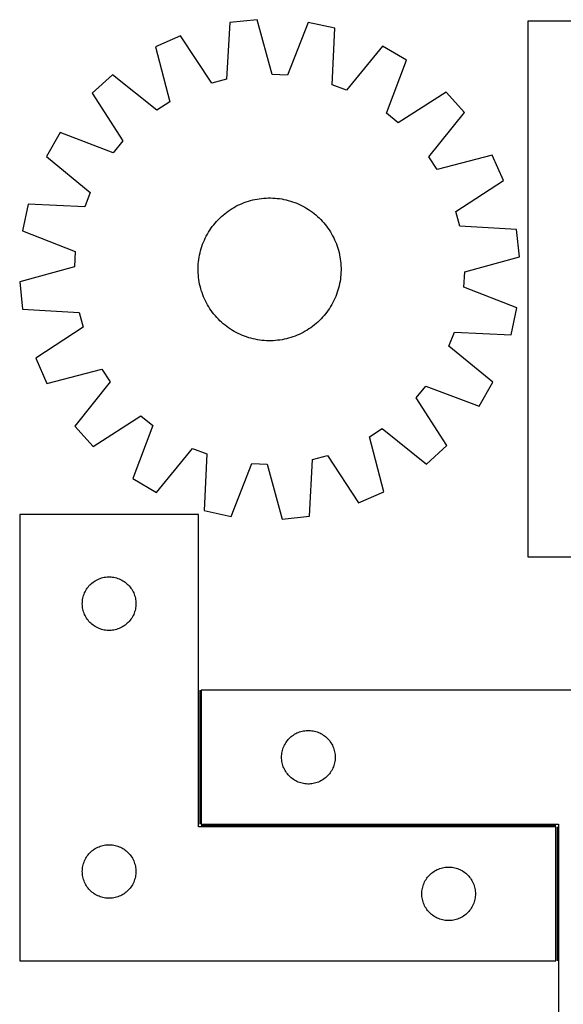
# Model space of a CAD drawing. Header units: millimetres. Extents: x 7 to 1493, y 7 to 2993.
# Tile 7 of 14: x 7 to 311, y 2441 to 2993. Entities that reach past the tile are written whole.
import ezdxf

# ---------------------------------------------------------------- set-up
doc = ezdxf.new("R2010")
doc.units = ezdxf.units.MM
doc.layers.add('COMMON', color=5, linetype='CONTINUOUS', true_color=0x0000ff)
doc.layers.add('CUT', color=7, linetype='CONTINUOUS', true_color=0x000000)

msp = doc.modelspace()

# ---------------------------------------------------------------- linework, layer by layer
at = {"layer": 'COMMON'}
for p, q in [((107.301356, 2617.251007), (107.301356, 2542.251007)), ((108.051357, 2541.501006), (306.551356, 2541.501006)), ((307.301356, 2540.751006), (307.301356, 2465.751006))]:
    msp.add_line(p, q, dxfattribs=at)
at = {"layer": 'CUT'}
for p, q in [((124.088358, 2991.211395), (122.250887, 2959.500223)), ((139.390125, 2992.819643), (124.088358, 2991.211395)), ((147.780436, 2962.183432), (139.390125, 2992.819643)), ((167.889858, 2991.325974), (156.343028, 2961.734667)), ((182.93968, 2988.127002), (167.889858, 2991.325974)), ((290.867886, 2991.951683), (290.867886, 2691.951683)), ((540.867886, 2991.951683), (290.867886, 2991.951683)), ((96.521932, 2983.825057), (82.466062, 2977.567017)), ((113.968702, 2957.281037), (96.521932, 2983.825057)), ((181.452229, 2956.397485), (182.93968, 2988.127002)), ((209.582967, 2977.899537), (189.457062, 2953.324698)), ((222.907661, 2970.206483), (209.582967, 2977.899537)), ((82.466062, 2977.567017), (90.517814, 2946.84009)), ((211.688052, 2940.489567), (222.907661, 2970.206483)), ((58.531338, 2962.023697), (47.097252, 2951.728445)), ((83.326755, 2942.170183), (58.531338, 2962.023697)), ((156.343028, 2961.734667), (147.780436, 2962.183432)), ((122.250887, 2959.500223), (113.968702, 2957.281037)), ((189.457062, 2953.324698), (181.452229, 2956.397485)), ((47.097252, 2951.728445), (64.250066, 2924.993529)), ((245.086473, 2952.246357), (218.351557, 2935.093543)), ((255.381726, 2940.812271), (245.086473, 2952.246357)), ((90.517814, 2946.84009), (83.326755, 2942.170183)), ((218.351557, 2935.093543), (211.688052, 2940.489567)), ((235.528211, 2916.016854), (255.381726, 2940.812271)), ((29.137126, 2929.549633), (21.444072, 2916.224939)), ((58.854042, 2918.330024), (29.137126, 2929.549633)), ((64.250066, 2924.993529), (58.854042, 2918.330024)), ((21.444072, 2916.224939), (46.018911, 2896.099034)), ((240.198118, 2908.825795), (235.528211, 2916.016854)), ((270.925045, 2916.877547), (240.198118, 2908.825795)), ((277.183086, 2902.821677), (270.925045, 2916.877547)), ((250.639066, 2885.374907), (277.183086, 2902.821677)), ((46.018911, 2896.099034), (42.946124, 2888.094201)), ((129.794937, 2889.405738), (130.946864, 2889.907803)), ((130.946864, 2889.907803), (132.113994, 2890.373438)), ((132.113994, 2890.373438), (133.295174, 2890.802182)), ((133.295174, 2890.802182), (134.489237, 2891.193613)), ((134.489237, 2891.193613), (135.695007, 2891.547345)), ((135.695007, 2891.547345), (136.911293, 2891.863028)), ((136.911293, 2891.863028), (138.136895, 2892.14035)), ((138.136895, 2892.14035), (139.370602, 2892.379039)), ((139.370602, 2892.379039), (140.611198, 2892.578858)), ((140.611198, 2892.578858), (141.857459, 2892.73961)), ((141.857459, 2892.73961), (143.108154, 2892.861138)), ((143.108154, 2892.861138), (144.362049, 2892.94332)), ((144.362049, 2892.94332), (145.617907, 2892.986075)), ((145.617907, 2892.986075), (146.874488, 2892.989362)), ((146.874488, 2892.989362), (148.130552, 2892.953177)), ((148.130552, 2892.953177), (149.38486, 2892.877557)), ((149.38486, 2892.877557), (150.636174, 2892.762574)), ((150.636174, 2892.762574), (151.883258, 2892.608344)), ((151.883258, 2892.608344), (153.124883, 2892.415018)), ((153.124883, 2892.415018), (154.359823, 2892.182787)), ((154.359823, 2892.182787), (155.586858, 2891.91188)), ((155.586858, 2891.91188), (156.804779, 2891.602565)), ((156.804779, 2891.602565), (158.012383, 2891.255147)), ((158.012383, 2891.255147), (159.208478, 2890.869968)), ((159.208478, 2890.869968), (160.391885, 2890.447409)), ((160.391885, 2890.447409), (161.561434, 2889.987887)), ((161.561434, 2889.987887), (162.715973, 2889.491855)), ((11.216607, 2889.581651), (8.017635, 2874.53183)), ((42.946124, 2888.094201), (11.216607, 2889.581651)), ((120.293421, 2883.34097), (121.259538, 2884.144478)), ((121.259538, 2884.144478), (122.250418, 2884.917243)), ((122.250418, 2884.917243), (123.265081, 2885.658502)), ((123.265081, 2885.658502), (124.302527, 2886.367524)), ((124.302527, 2886.367524), (125.361732, 2887.043609)), ((125.361732, 2887.043609), (126.441651, 2887.68609)), ((126.441651, 2887.68609), (127.541218, 2888.294333)), ((127.541218, 2888.294333), (128.659348, 2888.867738)), ((128.659348, 2888.867738), (129.794937, 2889.405738)), ((162.715973, 2889.491855), (163.854361, 2888.959803)), ((163.854361, 2888.959803), (164.975475, 2888.392256)), ((164.975475, 2888.392256), (166.078209, 2887.789774)), ((166.078209, 2887.789774), (167.161475, 2887.152951)), ((167.161475, 2887.152951), (168.224202, 2886.482417)), ((168.224202, 2886.482417), (169.265344, 2885.778832)), ((169.265344, 2885.778832), (170.283871, 2885.042892)), ((170.283871, 2885.042892), (171.27878, 2884.275321)), ((171.27878, 2884.275321), (172.249087, 2883.476879)), ((252.858252, 2877.092722), (250.639066, 2885.374907)), ((115.068288, 2877.920751), (115.86673, 2878.891059)), ((115.86673, 2878.891059), (116.695256, 2879.835808)), ((116.695256, 2879.835808), (117.553049, 2880.754066)), ((117.553049, 2880.754066), (118.439262, 2881.644928)), ((118.439262, 2881.644928), (119.35302, 2882.507513)), ((119.35302, 2882.507513), (120.293421, 2883.34097)), ((172.249087, 2883.476879), (173.193836, 2882.648353)), ((173.193836, 2882.648353), (174.112095, 2881.79056)), ((174.112095, 2881.79056), (175.002956, 2880.904347)), ((175.002956, 2880.904347), (175.865541, 2879.990589)), ((175.865541, 2879.990589), (176.698999, 2879.050188)), ((176.698999, 2879.050188), (177.502506, 2878.084071)), ((8.017635, 2874.53183), (37.608942, 2862.984999)), ((111.553835, 2872.720181), (112.190658, 2873.803446)), ((112.190658, 2873.803446), (112.861192, 2874.866174)), ((112.861192, 2874.866174), (113.564777, 2875.907315)), ((113.564777, 2875.907315), (114.300717, 2876.925843)), ((114.300717, 2876.925843), (115.068288, 2877.920751)), ((177.502506, 2878.084071), (178.275271, 2877.093191)), ((178.275271, 2877.093191), (179.01653, 2876.078528)), ((179.01653, 2876.078528), (179.725552, 2875.041082)), ((179.725552, 2875.041082), (180.401637, 2873.981877)), ((180.401637, 2873.981877), (181.044119, 2872.901958)), ((284.569424, 2875.255251), (252.858252, 2877.092722)), ((286.177671, 2859.953484), (284.569424, 2875.255251)), ((108.8962, 2867.033856), (109.355722, 2868.203406)), ((109.355722, 2868.203406), (109.851754, 2869.357944)), ((109.851754, 2869.357944), (110.383806, 2870.496332)), ((110.383806, 2870.496332), (110.951353, 2871.617447)), ((110.951353, 2871.617447), (111.553835, 2872.720181)), ((181.044119, 2872.901958), (181.652362, 2871.802391)), ((181.652362, 2871.802391), (182.225766, 2870.684261)), ((182.225766, 2870.684261), (182.763767, 2869.548672)), ((182.763767, 2869.548672), (183.265832, 2868.396744)), ((183.265832, 2868.396744), (183.731466, 2867.229615)), ((37.608942, 2862.984999), (37.160177, 2854.422408)), ((107.160822, 2861.001794), (107.431729, 2862.22883)), ((107.431729, 2862.22883), (107.741044, 2863.44675)), ((107.741044, 2863.44675), (108.088462, 2864.654354)), ((108.088462, 2864.654354), (108.473641, 2865.85045)), ((108.473641, 2865.85045), (108.8962, 2867.033856)), ((183.731466, 2867.229615), (184.160211, 2866.048435)), ((184.160211, 2866.048435), (184.551642, 2864.854372)), ((184.551642, 2864.854372), (184.905373, 2863.648602)), ((184.905373, 2863.648602), (185.221056, 2862.432316)), ((185.221056, 2862.432316), (185.498379, 2861.206714)), ((106.466052, 2856.026832), (106.581035, 2857.278145)), ((106.581035, 2857.278145), (106.735265, 2858.52523)), ((106.735265, 2858.52523), (106.928591, 2859.766855)), ((106.928591, 2859.766855), (107.160822, 2861.001794)), ((185.498379, 2861.206714), (185.737067, 2859.973007)), ((185.737067, 2859.973007), (185.936886, 2858.73241)), ((185.936886, 2858.73241), (186.097639, 2857.48615)), ((186.097639, 2857.48615), (186.219166, 2856.235455)), ((255.54146, 2851.563173), (286.177671, 2859.953484)), ((37.160177, 2854.422408), (6.523966, 2846.032097)), ((106.354247, 2853.51646), (106.390431, 2854.772524)), ((106.357534, 2852.259878), (106.354247, 2853.51646)), ((106.400289, 2851.004021), (106.357534, 2852.259878)), ((106.390431, 2854.772524), (106.466052, 2856.026832)), ((106.482471, 2849.750126), (106.400289, 2851.004021)), ((186.219166, 2856.235455), (186.301348, 2854.98156)), ((186.311206, 2851.213057), (186.235585, 2849.958749)), ((186.301348, 2854.98156), (186.344104, 2853.725702)), ((186.347391, 2852.469121), (186.311206, 2851.213057)), ((186.344104, 2853.725702), (186.347391, 2852.469121)), ((255.092695, 2843.000581), (255.54146, 2851.563173)), ((6.523966, 2846.032097), (8.132213, 2830.730329)), ((106.603998, 2848.499431), (106.482471, 2849.750126)), ((106.764751, 2847.25317), (106.603998, 2848.499431)), ((106.96457, 2846.012574), (106.764751, 2847.25317)), ((107.203259, 2844.778866), (106.96457, 2846.012574)), ((185.773047, 2846.218726), (185.540816, 2844.983786)), ((185.966373, 2847.46035), (185.773047, 2846.218726)), ((186.120603, 2848.707435), (185.966373, 2847.46035)), ((186.235585, 2849.958749), (186.120603, 2848.707435)), ((107.480581, 2843.553265), (107.203259, 2844.778866)), ((107.796264, 2842.336979), (107.480581, 2843.553265)), ((108.149996, 2841.131209), (107.796264, 2842.336979)), ((108.541427, 2839.937145), (108.149996, 2841.131209)), ((184.227996, 2840.135131), (183.805437, 2838.951724)), ((184.613175, 2841.331226), (184.227996, 2840.135131)), ((184.960594, 2842.53883), (184.613175, 2841.331226)), ((185.269909, 2843.756751), (184.960594, 2842.53883)), ((185.540816, 2844.983786), (185.269909, 2843.756751)), ((284.684003, 2831.453751), (255.092695, 2843.000581)), ((108.970171, 2838.755965), (108.541427, 2839.937145)), ((109.435806, 2837.588836), (108.970171, 2838.755965)), ((109.937871, 2836.436908), (109.435806, 2837.588836)), ((110.475871, 2835.301319), (109.937871, 2836.436908)), ((111.049276, 2834.18319), (110.475871, 2835.301319)), ((182.317831, 2835.489248), (181.750284, 2834.368134)), ((182.849883, 2836.627636), (182.317831, 2835.489248)), ((183.345915, 2837.782175), (182.849883, 2836.627636)), ((183.805437, 2838.951724), (183.345915, 2837.782175)), ((8.132213, 2830.730329), (39.843386, 2828.892858)), ((111.657519, 2833.083623), (111.049276, 2834.18319)), ((112.3, 2832.003704), (111.657519, 2833.083623)), ((112.976085, 2830.944499), (112.3, 2832.003704)), ((113.685107, 2829.907052), (112.976085, 2830.944499)), ((114.426366, 2828.892389), (113.685107, 2829.907052)), ((178.40092, 2829.059738), (177.63335, 2828.064829)), ((179.136861, 2830.078265), (178.40092, 2829.059738)), ((179.840445, 2831.119407), (179.136861, 2830.078265)), ((180.51098, 2832.182134), (179.840445, 2831.119407)), ((181.147802, 2833.2654), (180.51098, 2832.182134)), ((181.750284, 2834.368134), (181.147802, 2833.2654)), ((281.485031, 2816.403929), (284.684003, 2831.453751)), ((39.843386, 2828.892858), (42.062572, 2820.610673)), ((115.199131, 2827.90151), (114.426366, 2828.892389)), ((116.002639, 2826.935393), (115.199131, 2827.90151)), ((116.836096, 2825.994991), (116.002639, 2826.935393)), ((117.698681, 2825.081233), (116.836096, 2825.994991)), ((118.589543, 2824.19502), (117.698681, 2825.081233)), ((119.507801, 2823.337228), (118.589543, 2824.19502)), ((173.348618, 2823.478068), (172.408216, 2822.64461)), ((174.262376, 2824.340653), (173.348618, 2823.478068)), ((175.148589, 2825.231514), (174.262376, 2824.340653)), ((176.006381, 2826.149772), (175.148589, 2825.231514)), ((176.834908, 2827.094522), (176.006381, 2826.149772)), ((177.63335, 2828.064829), (176.834908, 2827.094522)), ((42.062572, 2820.610673), (15.518552, 2803.163904)), ((120.45255, 2822.508701), (119.507801, 2823.337228)), ((121.422858, 2821.710259), (120.45255, 2822.508701)), ((122.417766, 2820.942689), (121.422858, 2821.710259)), ((123.436294, 2820.206748), (122.417766, 2820.942689)), ((124.477435, 2819.503164), (123.436294, 2820.206748)), ((125.540163, 2818.832629), (124.477435, 2819.503164)), ((126.623428, 2818.195807), (125.540163, 2818.832629)), ((127.726162, 2817.593325), (126.623428, 2818.195807)), ((166.259986, 2818.29949), (165.160419, 2817.691247)), ((167.339905, 2818.941971), (166.259986, 2818.29949)), ((168.39911, 2819.618057), (167.339905, 2818.941971)), ((169.436556, 2820.327079), (168.39911, 2819.618057)), ((170.45122, 2821.068338), (169.436556, 2820.327079)), ((171.442099, 2821.841102), (170.45122, 2821.068338)), ((172.408216, 2822.64461), (171.442099, 2821.841102)), ((128.847276, 2817.025777), (127.726162, 2817.593325)), ((129.985665, 2816.493725), (128.847276, 2817.025777)), ((131.140203, 2815.997694), (129.985665, 2816.493725)), ((132.309753, 2815.538171), (131.140203, 2815.997694)), ((133.493159, 2815.115613), (132.309753, 2815.538171)), ((134.689254, 2814.730434), (133.493159, 2815.115613)), ((135.896858, 2814.383015), (134.689254, 2814.730434)), ((137.114779, 2814.0737), (135.896858, 2814.383015)), ((138.341815, 2813.802793), (137.114779, 2814.0737)), ((139.576754, 2813.570562), (138.341815, 2813.802793)), ((140.818379, 2813.377236), (139.576754, 2813.570562)), ((142.065463, 2813.223006), (140.818379, 2813.377236)), ((143.316777, 2813.108024), (142.065463, 2813.223006)), ((144.571085, 2813.032403), (143.316777, 2813.108024)), ((145.827149, 2812.996218), (144.571085, 2813.032403)), ((147.08373, 2812.999505), (145.827149, 2812.996218)), ((148.339588, 2813.042261), (147.08373, 2812.999505)), ((149.593483, 2813.124443), (148.339588, 2813.042261)), ((150.844178, 2813.24597), (149.593483, 2813.124443)), ((152.090439, 2813.406722), (150.844178, 2813.24597)), ((153.331035, 2813.606542), (152.090439, 2813.406722)), ((154.564743, 2813.84523), (153.331035, 2813.606542)), ((155.790344, 2814.122553), (154.564743, 2813.84523)), ((157.00663, 2814.438236), (155.790344, 2814.122553)), ((158.2124, 2814.791967), (157.00663, 2814.438236)), ((159.406464, 2815.183398), (158.2124, 2814.791967)), ((160.587643, 2815.612143), (159.406464, 2815.183398)), ((161.754773, 2816.077777), (160.587643, 2815.612143)), ((162.906701, 2816.579842), (161.754773, 2816.077777)), ((164.04229, 2817.117843), (162.906701, 2816.579842)), ((165.160419, 2817.691247), (164.04229, 2817.117843)), ((246.682727, 2809.886547), (249.755514, 2817.891379)), ((249.755514, 2817.891379), (281.485031, 2816.403929)), ((271.257565, 2789.760642), (246.682727, 2809.886547)), ((15.518552, 2803.163904), (21.776592, 2789.108034)), ((21.776592, 2789.108034), (52.503519, 2797.159786)), ((52.503519, 2797.159786), (57.173426, 2789.968726)), ((57.173426, 2789.968726), (37.319911, 2765.173309)), ((228.451572, 2780.992052), (233.847595, 2787.655557)), ((233.847595, 2787.655557), (263.564512, 2776.435947)), ((263.564512, 2776.435947), (271.257565, 2789.760642)), ((245.604386, 2754.257136), (228.451572, 2780.992052)), ((47.615164, 2753.739223), (74.35008, 2770.892037)), ((74.35008, 2770.892037), (81.013585, 2765.496014)), ((37.319911, 2765.173309), (47.615164, 2753.739223)), ((81.013585, 2765.496014), (69.793976, 2735.779097)), ((202.183823, 2759.145491), (209.374883, 2763.815398)), ((209.374883, 2763.815398), (234.1703, 2743.961883)), ((210.235575, 2728.418564), (202.183823, 2759.145491)), ((83.11867, 2728.086043), (103.244575, 2752.660882)), ((103.244575, 2752.660882), (111.249408, 2749.588095)), ((234.1703, 2743.961883), (245.604386, 2754.257136)), ((111.249408, 2749.588095), (109.761958, 2717.858578)), ((168.613279, 2714.774185), (170.450751, 2746.485357)), ((170.450751, 2746.485357), (178.732936, 2748.704543)), ((178.732936, 2748.704543), (196.179705, 2722.160523)), ((124.811779, 2714.659606), (136.358609, 2744.250913)), ((136.358609, 2744.250913), (144.921201, 2743.802149)), ((144.921201, 2743.802149), (153.311512, 2713.165937)), ((69.793976, 2735.779097), (83.11867, 2728.086043)), ((196.179705, 2722.160523), (210.235575, 2728.418564)), ((106.551356, 2715.751006), (6.551356, 2715.751006)), ((6.551356, 2715.751006), (6.551356, 2465.751006)), ((106.551356, 2540.751006), (106.551356, 2715.751006)), ((109.761958, 2717.858578), (124.811779, 2714.659606)), ((153.311512, 2713.165937), (168.613279, 2714.774185)), ((290.867886, 2691.951683), (365.867886, 2691.951683)), ((51.62322, 2679.918345), (52.359071, 2680.153254)), ((52.359071, 2680.153254), (53.10604, 2680.349972)), ((53.10604, 2680.349972), (53.862144, 2680.507975)), ((53.862144, 2680.507975), (54.62538, 2680.626846)), ((54.62538, 2680.626846), (55.393724, 2680.706269)), ((55.393724, 2680.706269), (56.165137, 2680.746033)), ((56.165137, 2680.746033), (56.937574, 2680.746033)), ((56.937574, 2680.746033), (57.708988, 2680.706269)), ((57.708988, 2680.706269), (58.477331, 2680.626846)), ((58.477331, 2680.626846), (59.240567, 2680.507975)), ((59.240567, 2680.507975), (59.996672, 2680.349972)), ((59.996672, 2680.349972), (60.74364, 2680.153254)), ((60.74364, 2680.153254), (61.479491, 2679.918345)), ((44.325931, 2674.442323), (44.789559, 2675.060148)), ((44.789559, 2675.060148), (45.284377, 2675.653288)), ((45.284377, 2675.653288), (45.809073, 2676.220169)), ((45.809073, 2676.220169), (46.362256, 2676.759287)), ((46.362256, 2676.759287), (46.942458, 2677.269213)), ((46.942458, 2677.269213), (47.548141, 2677.748595)), ((47.548141, 2677.748595), (48.1777, 2678.196161)), ((48.1777, 2678.196161), (48.829464, 2678.610726)), ((48.829464, 2678.610726), (49.501705, 2678.991188)), ((49.501705, 2678.991188), (50.19264, 2679.33654)), ((50.19264, 2679.33654), (50.900437, 2679.645866)), ((50.900437, 2679.645866), (51.62322, 2679.918345)), ((61.479491, 2679.918345), (62.202274, 2679.645866)), ((62.202274, 2679.645866), (62.910072, 2679.33654)), ((62.910072, 2679.33654), (63.601007, 2678.991188)), ((63.601007, 2678.991188), (64.273248, 2678.610726)), ((64.273248, 2678.610726), (64.925011, 2678.196161)), ((64.925011, 2678.196161), (65.55457, 2677.748595)), ((65.55457, 2677.748595), (66.160253, 2677.269213)), ((66.160253, 2677.269213), (66.740456, 2676.759287)), ((66.740456, 2676.759287), (67.293638, 2676.220169)), ((67.293638, 2676.220169), (67.818335, 2675.653288)), ((67.818335, 2675.653288), (68.313153, 2675.060148)), ((68.313153, 2675.060148), (68.776781, 2674.442323)), ((41.86852, 2668.819287), (42.04594, 2669.571073)), ((42.04594, 2669.571073), (42.261825, 2670.312729)), ((42.261825, 2670.312729), (42.515603, 2671.042288)), ((42.515603, 2671.042288), (42.806602, 2671.757815)), ((42.806602, 2671.757815), (43.134049, 2672.457413)), ((43.134049, 2672.457413), (43.497077, 2673.139227)), ((43.497077, 2673.139227), (43.894722, 2673.801449)), ((43.894722, 2673.801449), (44.325931, 2674.442323)), ((68.776781, 2674.442323), (69.207989, 2673.801449)), ((69.207989, 2673.801449), (69.605634, 2673.139227)), ((69.605634, 2673.139227), (69.968662, 2672.457413)), ((69.968662, 2672.457413), (70.296109, 2671.757815)), ((70.296109, 2671.757815), (70.587108, 2671.042288)), ((70.587108, 2671.042288), (70.840886, 2670.312729)), ((70.840886, 2670.312729), (71.056772, 2669.571073)), ((71.056772, 2669.571073), (71.234191, 2668.819287)), ((41.551356, 2665.751006), (41.571244, 2666.523188)), ((41.571244, 2664.978825), (41.551356, 2665.751006)), ((41.571244, 2666.523188), (41.630858, 2667.293321)), ((41.630858, 2664.208691), (41.571244, 2664.978825)), ((41.630858, 2667.293321), (41.730037, 2668.059365)), ((41.730037, 2663.442648), (41.630858, 2664.208691)), ((41.730037, 2668.059365), (41.86852, 2668.819287)), ((71.234191, 2668.819287), (71.372674, 2668.059365)), ((71.372674, 2668.059365), (71.471854, 2667.293321)), ((71.471854, 2664.208691), (71.372674, 2663.442648)), ((71.471854, 2667.293321), (71.531467, 2666.523188)), ((71.531467, 2664.978825), (71.471854, 2664.208691)), ((71.531467, 2666.523188), (71.551356, 2665.751006)), ((71.551356, 2665.751006), (71.531467, 2664.978825)), ((41.86852, 2662.682725), (41.730037, 2663.442648)), ((42.04594, 2661.930939), (41.86852, 2662.682725)), ((42.261825, 2661.189284), (42.04594, 2661.930939)), ((42.515603, 2660.459725), (42.261825, 2661.189284)), ((42.806602, 2659.744198), (42.515603, 2660.459725)), ((43.134049, 2659.044599), (42.806602, 2659.744198)), ((43.497077, 2658.362785), (43.134049, 2659.044599)), ((43.894722, 2657.700563), (43.497077, 2658.362785)), ((69.605634, 2658.362785), (69.207989, 2657.700563)), ((69.968662, 2659.044599), (69.605634, 2658.362785)), ((70.296109, 2659.744198), (69.968662, 2659.044599)), ((70.587108, 2660.459725), (70.296109, 2659.744198)), ((70.840886, 2661.189284), (70.587108, 2660.459725)), ((71.056772, 2661.930939), (70.840886, 2661.189284)), ((71.234191, 2662.682725), (71.056772, 2661.930939)), ((71.372674, 2663.442648), (71.234191, 2662.682725)), ((44.325931, 2657.05969), (43.894722, 2657.700563)), ((44.789559, 2656.441864), (44.325931, 2657.05969)), ((45.284377, 2655.848724), (44.789559, 2656.441864)), ((45.809073, 2655.281844), (45.284377, 2655.848724)), ((46.362256, 2654.742726), (45.809073, 2655.281844)), ((46.942458, 2654.2328), (46.362256, 2654.742726)), ((47.548141, 2653.753418), (46.942458, 2654.2328)), ((48.1777, 2653.305851), (47.548141, 2653.753418)), ((48.829464, 2652.891287), (48.1777, 2653.305851)), ((49.501705, 2652.510824), (48.829464, 2652.891287)), ((50.19264, 2652.165472), (49.501705, 2652.510824)), ((63.601007, 2652.510824), (62.910072, 2652.165472)), ((64.273248, 2652.891287), (63.601007, 2652.510824)), ((64.925011, 2653.305851), (64.273248, 2652.891287)), ((65.55457, 2653.753418), (64.925011, 2653.305851)), ((66.160253, 2654.2328), (65.55457, 2653.753418)), ((66.740456, 2654.742726), (66.160253, 2654.2328)), ((67.293638, 2655.281844), (66.740456, 2654.742726)), ((67.818335, 2655.848724), (67.293638, 2655.281844)), ((68.313153, 2656.441864), (67.818335, 2655.848724)), ((68.776781, 2657.05969), (68.313153, 2656.441864)), ((69.207989, 2657.700563), (68.776781, 2657.05969)), ((50.900437, 2651.856147), (50.19264, 2652.165472)), ((51.62322, 2651.583668), (50.900437, 2651.856147)), ((52.359071, 2651.348758), (51.62322, 2651.583668)), ((53.10604, 2651.152041), (52.359071, 2651.348758)), ((53.862144, 2650.994037), (53.10604, 2651.152041)), ((54.62538, 2650.875166), (53.862144, 2650.994037)), ((55.393724, 2650.795743), (54.62538, 2650.875166)), ((56.165137, 2650.755979), (55.393724, 2650.795743)), ((56.937574, 2650.755979), (56.165137, 2650.755979)), ((57.708988, 2650.795743), (56.937574, 2650.755979)), ((58.477331, 2650.875166), (57.708988, 2650.795743)), ((59.240567, 2650.994037), (58.477331, 2650.875166)), ((59.996672, 2651.152041), (59.240567, 2650.994037)), ((60.74364, 2651.348758), (59.996672, 2651.152041)), ((61.479491, 2651.583668), (60.74364, 2651.348758)), ((62.202274, 2651.856147), (61.479491, 2651.583668)), ((62.910072, 2652.165472), (62.202274, 2651.856147)), ((408.051357, 2617.251007), (108.051357, 2617.251007)), ((108.051357, 2617.251007), (108.051357, 2542.251007)), ((159.048142, 2591.748596), (159.677701, 2592.196162)), ((159.677701, 2592.196162), (160.329465, 2592.610727)), ((160.329465, 2592.610727), (161.001706, 2592.991189)), ((161.001706, 2592.991189), (161.692641, 2593.336541)), ((161.692641, 2593.336541), (162.400438, 2593.645867)), ((162.400438, 2593.645867), (163.123221, 2593.918346)), ((163.123221, 2593.918346), (163.859072, 2594.153255)), ((163.859072, 2594.153255), (164.606041, 2594.349973)), ((164.606041, 2594.349973), (165.362145, 2594.507976)), ((165.362145, 2594.507976), (166.125381, 2594.626847)), ((166.125381, 2594.626847), (166.893725, 2594.70627)), ((166.893725, 2594.70627), (167.665138, 2594.746034)), ((167.665138, 2594.746034), (168.437575, 2594.746034)), ((168.437575, 2594.746034), (169.208989, 2594.70627)), ((169.208989, 2594.70627), (169.977332, 2594.626847)), ((169.977332, 2594.626847), (170.740568, 2594.507976)), ((170.740568, 2594.507976), (171.496673, 2594.349973)), ((171.496673, 2594.349973), (172.243641, 2594.153255)), ((172.243641, 2594.153255), (172.979492, 2593.918346)), ((172.979492, 2593.918346), (173.702275, 2593.645867)), ((173.702275, 2593.645867), (174.410073, 2593.336541)), ((174.410073, 2593.336541), (175.101008, 2592.991189)), ((175.101008, 2592.991189), (175.773249, 2592.610727)), ((175.773249, 2592.610727), (176.425012, 2592.196162)), ((176.425012, 2592.196162), (177.054571, 2591.748596)), ((154.306603, 2585.757816), (154.63405, 2586.457414)), ((154.63405, 2586.457414), (154.997078, 2587.139228)), ((154.997078, 2587.139228), (155.394723, 2587.80145)), ((155.394723, 2587.80145), (155.825932, 2588.442324)), ((155.825932, 2588.442324), (156.28956, 2589.060149)), ((156.28956, 2589.060149), (156.784378, 2589.653289)), ((156.784378, 2589.653289), (157.309074, 2590.22017)), ((157.309074, 2590.22017), (157.862257, 2590.759288)), ((157.862257, 2590.759288), (158.442459, 2591.269214)), ((158.442459, 2591.269214), (159.048142, 2591.748596)), ((177.054571, 2591.748596), (177.660254, 2591.269214)), ((177.660254, 2591.269214), (178.240457, 2590.759288)), ((178.240457, 2590.759288), (178.793639, 2590.22017)), ((178.793639, 2590.22017), (179.318336, 2589.653289)), ((179.318336, 2589.653289), (179.813154, 2589.060149)), ((179.813154, 2589.060149), (180.276782, 2588.442324)), ((180.276782, 2588.442324), (180.70799, 2587.80145)), ((180.70799, 2587.80145), (181.105635, 2587.139228)), ((181.105635, 2587.139228), (181.468663, 2586.457414)), ((181.468663, 2586.457414), (181.79611, 2585.757816)), ((153.071245, 2580.523189), (153.130859, 2581.293322)), ((153.130859, 2581.293322), (153.230038, 2582.059366)), ((153.230038, 2582.059366), (153.368521, 2582.819288)), ((153.368521, 2582.819288), (153.545941, 2583.571074)), ((153.545941, 2583.571074), (153.761826, 2584.31273)), ((153.761826, 2584.31273), (154.015604, 2585.042289)), ((154.015604, 2585.042289), (154.306603, 2585.757816)), ((181.79611, 2585.757816), (182.087109, 2585.042289)), ((182.087109, 2585.042289), (182.340887, 2584.31273)), ((182.340887, 2584.31273), (182.556773, 2583.571074)), ((182.556773, 2583.571074), (182.734192, 2582.819288)), ((182.734192, 2582.819288), (182.872675, 2582.059366)), ((182.872675, 2582.059366), (182.971855, 2581.293322)), ((182.971855, 2581.293322), (183.031468, 2580.523189)), ((153.051357, 2579.751007), (153.071245, 2580.523189)), ((153.071245, 2578.978826), (153.051357, 2579.751007)), ((153.130859, 2578.208692), (153.071245, 2578.978826)), ((153.230038, 2577.442649), (153.130859, 2578.208692)), ((153.368521, 2576.682726), (153.230038, 2577.442649)), ((153.545941, 2575.93094), (153.368521, 2576.682726)), ((153.761826, 2575.189285), (153.545941, 2575.93094)), ((182.556773, 2575.93094), (182.340887, 2575.189285)), ((182.734192, 2576.682726), (182.556773, 2575.93094)), ((182.872675, 2577.442649), (182.734192, 2576.682726)), ((182.971855, 2578.208692), (182.872675, 2577.442649)), ((183.031468, 2578.978826), (182.971855, 2578.208692)), ((183.031468, 2580.523189), (183.051357, 2579.751007)), ((183.051357, 2579.751007), (183.031468, 2578.978826)), ((154.015604, 2574.459726), (153.761826, 2575.189285)), ((154.306603, 2573.744199), (154.015604, 2574.459726)), ((154.63405, 2573.0446), (154.306603, 2573.744199)), ((154.997078, 2572.362786), (154.63405, 2573.0446)), ((155.394723, 2571.700564), (154.997078, 2572.362786)), ((155.825932, 2571.059691), (155.394723, 2571.700564)), ((156.28956, 2570.441865), (155.825932, 2571.059691)), ((156.784378, 2569.848725), (156.28956, 2570.441865)), ((157.309074, 2569.281845), (156.784378, 2569.848725)), ((179.318336, 2569.848725), (178.793639, 2569.281845)), ((179.813154, 2570.441865), (179.318336, 2569.848725)), ((180.276782, 2571.059691), (179.813154, 2570.441865)), ((180.70799, 2571.700564), (180.276782, 2571.059691)), ((181.105635, 2572.362786), (180.70799, 2571.700564)), ((181.468663, 2573.0446), (181.105635, 2572.362786)), ((181.79611, 2573.744199), (181.468663, 2573.0446)), ((182.087109, 2574.459726), (181.79611, 2573.744199)), ((182.340887, 2575.189285), (182.087109, 2574.459726)), ((157.862257, 2568.742727), (157.309074, 2569.281845)), ((158.442459, 2568.232801), (157.862257, 2568.742727)), ((159.048142, 2567.753419), (158.442459, 2568.232801)), ((159.677701, 2567.305852), (159.048142, 2567.753419)), ((160.329465, 2566.891288), (159.677701, 2567.305852)), ((161.001706, 2566.510825), (160.329465, 2566.891288)), ((161.692641, 2566.165473), (161.001706, 2566.510825)), ((162.400438, 2565.856148), (161.692641, 2566.165473)), ((163.123221, 2565.583669), (162.400438, 2565.856148)), ((163.859072, 2565.348759), (163.123221, 2565.583669)), ((164.606041, 2565.152042), (163.859072, 2565.348759)), ((165.362145, 2564.994038), (164.606041, 2565.152042)), ((166.125381, 2564.875167), (165.362145, 2564.994038)), ((166.893725, 2564.795744), (166.125381, 2564.875167)), ((167.665138, 2564.75598), (166.893725, 2564.795744)), ((168.437575, 2564.75598), (167.665138, 2564.75598)), ((169.208989, 2564.795744), (168.437575, 2564.75598)), ((169.977332, 2564.875167), (169.208989, 2564.795744)), ((170.740568, 2564.994038), (169.977332, 2564.875167)), ((171.496673, 2565.152042), (170.740568, 2564.994038)), ((172.243641, 2565.348759), (171.496673, 2565.152042)), ((172.979492, 2565.583669), (172.243641, 2565.348759)), ((173.702275, 2565.856148), (172.979492, 2565.583669)), ((174.410073, 2566.165473), (173.702275, 2565.856148)), ((175.101008, 2566.510825), (174.410073, 2566.165473)), ((175.773249, 2566.891288), (175.101008, 2566.510825)), ((176.425012, 2567.305852), (175.773249, 2566.891288)), ((177.054571, 2567.753419), (176.425012, 2567.305852)), ((177.660254, 2568.232801), (177.054571, 2567.753419)), ((178.240457, 2568.742727), (177.660254, 2568.232801)), ((178.793639, 2569.281845), (178.240457, 2568.742727)), ((108.051357, 2542.251007), (308.051357, 2542.251007)), ((308.051357, 2542.251007), (308.051357, 2367.251007)), ((306.551356, 2540.751006), (106.551356, 2540.751006)), ((306.551356, 2465.751006), (306.551356, 2540.751006)), ((44.789559, 2525.060148), (45.284377, 2525.653288)), ((45.284377, 2525.653288), (45.809073, 2526.220169)), ((45.809073, 2526.220169), (46.362256, 2526.759287)), ((46.362256, 2526.759287), (46.942458, 2527.269213)), ((46.942458, 2527.269213), (47.548141, 2527.748595)), ((47.548141, 2527.748595), (48.1777, 2528.196161)), ((48.1777, 2528.196161), (48.829464, 2528.610726)), ((48.829464, 2528.610726), (49.501705, 2528.991188)), ((49.501705, 2528.991188), (50.19264, 2529.33654)), ((50.19264, 2529.33654), (50.900437, 2529.645866)), ((50.900437, 2529.645866), (51.62322, 2529.918345)), ((51.62322, 2529.918345), (52.359071, 2530.153254)), ((52.359071, 2530.153254), (53.10604, 2530.349972)), ((53.10604, 2530.349972), (53.862144, 2530.507975)), ((53.862144, 2530.507975), (54.62538, 2530.626846)), ((54.62538, 2530.626846), (55.393724, 2530.706269)), ((55.393724, 2530.706269), (56.165137, 2530.746033)), ((56.165137, 2530.746033), (56.937574, 2530.746033)), ((56.937574, 2530.746033), (57.708988, 2530.706269)), ((57.708988, 2530.706269), (58.477331, 2530.626846)), ((58.477331, 2530.626846), (59.240567, 2530.507975)), ((59.240567, 2530.507975), (59.996672, 2530.349972)), ((59.996672, 2530.349972), (60.74364, 2530.153254)), ((60.74364, 2530.153254), (61.479491, 2529.918345)), ((61.479491, 2529.918345), (62.202274, 2529.645866)), ((62.202274, 2529.645866), (62.910072, 2529.33654)), ((62.910072, 2529.33654), (63.601007, 2528.991188)), ((63.601007, 2528.991188), (64.273248, 2528.610726)), ((64.273248, 2528.610726), (64.925011, 2528.196161)), ((64.925011, 2528.196161), (65.55457, 2527.748595)), ((65.55457, 2527.748595), (66.160253, 2527.269213)), ((66.160253, 2527.269213), (66.740456, 2526.759287)), ((66.740456, 2526.759287), (67.293638, 2526.220169)), ((67.293638, 2526.220169), (67.818335, 2525.653288)), ((67.818335, 2525.653288), (68.313153, 2525.060148)), ((42.04594, 2519.571073), (42.261825, 2520.312729)), ((42.261825, 2520.312729), (42.515603, 2521.042288)), ((42.515603, 2521.042288), (42.806602, 2521.757815)), ((42.806602, 2521.757815), (43.134049, 2522.457413)), ((43.134049, 2522.457413), (43.497077, 2523.139227)), ((43.497077, 2523.139227), (43.894722, 2523.801449)), ((43.894722, 2523.801449), (44.325931, 2524.442323)), ((44.325931, 2524.442323), (44.789559, 2525.060148)), ((68.313153, 2525.060148), (68.776781, 2524.442323)), ((68.776781, 2524.442323), (69.207989, 2523.801449)), ((69.207989, 2523.801449), (69.605634, 2523.139227)), ((69.605634, 2523.139227), (69.968662, 2522.457413)), ((69.968662, 2522.457413), (70.296109, 2521.757815)), ((70.296109, 2521.757815), (70.587108, 2521.042288)), ((70.587108, 2521.042288), (70.840886, 2520.312729)), ((70.840886, 2520.312729), (71.056772, 2519.571073)), ((41.551356, 2515.751006), (41.571244, 2516.523188)), ((41.571244, 2514.978825), (41.551356, 2515.751006)), ((41.571244, 2516.523188), (41.630858, 2517.293321)), ((41.630858, 2514.208691), (41.571244, 2514.978825)), ((41.630858, 2517.293321), (41.730037, 2518.059365)), ((41.730037, 2518.059365), (41.86852, 2518.819287)), ((41.86852, 2518.819287), (42.04594, 2519.571073)), ((71.056772, 2519.571073), (71.234191, 2518.819287)), ((71.234191, 2518.819287), (71.372674, 2518.059365)), ((71.372674, 2518.059365), (71.471854, 2517.293321)), ((71.471854, 2517.293321), (71.531467, 2516.523188)), ((71.531467, 2514.978825), (71.471854, 2514.208691)), ((71.531467, 2516.523188), (71.551356, 2515.751006)), ((71.551356, 2515.751006), (71.531467, 2514.978825)), ((236.362256, 2514.259287), (236.942458, 2514.769213)), ((236.942458, 2514.769213), (237.548141, 2515.248595)), ((237.548141, 2515.248595), (238.1777, 2515.696161)), ((238.1777, 2515.696161), (238.829464, 2516.110726)), ((238.829464, 2516.110726), (239.501705, 2516.491188)), ((239.501705, 2516.491188), (240.19264, 2516.83654)), ((240.19264, 2516.83654), (240.900437, 2517.145866)), ((240.900437, 2517.145866), (241.62322, 2517.418345)), ((241.62322, 2517.418345), (242.359071, 2517.653254)), ((242.359071, 2517.653254), (243.10604, 2517.849972)), ((243.10604, 2517.849972), (243.862144, 2518.007975)), ((243.862144, 2518.007975), (244.62538, 2518.126846)), ((244.62538, 2518.126846), (245.393724, 2518.206269)), ((245.393724, 2518.206269), (246.165137, 2518.246033)), ((246.165137, 2518.246033), (246.937574, 2518.246033)), ((246.937574, 2518.246033), (247.708988, 2518.206269)), ((247.708988, 2518.206269), (248.477331, 2518.126846)), ((248.477331, 2518.126846), (249.240567, 2518.007975)), ((249.240567, 2518.007975), (249.996672, 2517.849972)), ((249.996672, 2517.849972), (250.74364, 2517.653254)), ((250.74364, 2517.653254), (251.479491, 2517.418345)), ((251.479491, 2517.418345), (252.202274, 2517.145866)), ((252.202274, 2517.145866), (252.910072, 2516.83654)), ((252.910072, 2516.83654), (253.601007, 2516.491188)), ((253.601007, 2516.491188), (254.273248, 2516.110726)), ((254.273248, 2516.110726), (254.925011, 2515.696161)), ((254.925011, 2515.696161), (255.55457, 2515.248595)), ((255.55457, 2515.248595), (256.160253, 2514.769213)), ((256.160253, 2514.769213), (256.740456, 2514.259287)), ((41.730037, 2513.442648), (41.630858, 2514.208691)), ((41.86852, 2512.682725), (41.730037, 2513.442648)), ((42.04594, 2511.930939), (41.86852, 2512.682725)), ((42.261825, 2511.189284), (42.04594, 2511.930939)), ((42.515603, 2510.459725), (42.261825, 2511.189284)), ((42.806602, 2509.744198), (42.515603, 2510.459725)), ((43.134049, 2509.044599), (42.806602, 2509.744198)), ((70.296109, 2509.744198), (69.968662, 2509.044599)), ((70.587108, 2510.459725), (70.296109, 2509.744198)), ((70.840886, 2511.189284), (70.587108, 2510.459725)), ((71.056772, 2511.930939), (70.840886, 2511.189284)), ((71.234191, 2512.682725), (71.056772, 2511.930939)), ((71.372674, 2513.442648), (71.234191, 2512.682725)), ((71.471854, 2514.208691), (71.372674, 2513.442648)), ((232.515603, 2508.542288), (232.806602, 2509.257815)), ((232.806602, 2509.257815), (233.134049, 2509.957413)), ((233.134049, 2509.957413), (233.497077, 2510.639227)), ((233.497077, 2510.639227), (233.894722, 2511.301449)), ((233.894722, 2511.301449), (234.325931, 2511.942323)), ((234.325931, 2511.942323), (234.789559, 2512.560148)), ((234.789559, 2512.560148), (235.284377, 2513.153288)), ((235.284377, 2513.153288), (235.809073, 2513.720169)), ((235.809073, 2513.720169), (236.362256, 2514.259287)), ((256.740456, 2514.259287), (257.293638, 2513.720169)), ((257.293638, 2513.720169), (257.818335, 2513.153288)), ((257.818335, 2513.153288), (258.313153, 2512.560148)), ((258.313153, 2512.560148), (258.776781, 2511.942323)), ((258.776781, 2511.942323), (259.207989, 2511.301449)), ((259.207989, 2511.301449), (259.605634, 2510.639227)), ((259.605634, 2510.639227), (259.968662, 2509.957413)), ((259.968662, 2509.957413), (260.296109, 2509.257815)), ((260.296109, 2509.257815), (260.587108, 2508.542288)), ((43.497077, 2508.362785), (43.134049, 2509.044599)), ((43.894722, 2507.700563), (43.497077, 2508.362785)), ((44.325931, 2507.05969), (43.894722, 2507.700563)), ((44.789559, 2506.441864), (44.325931, 2507.05969)), ((45.284377, 2505.848724), (44.789559, 2506.441864)), ((45.809073, 2505.281844), (45.284377, 2505.848724)), ((46.362256, 2504.742726), (45.809073, 2505.281844)), ((46.942458, 2504.2328), (46.362256, 2504.742726)), ((47.548141, 2503.753418), (46.942458, 2504.2328)), ((48.1777, 2503.305851), (47.548141, 2503.753418)), ((65.55457, 2503.753418), (64.925011, 2503.305851)), ((66.160253, 2504.2328), (65.55457, 2503.753418)), ((66.740456, 2504.742726), (66.160253, 2504.2328)), ((67.293638, 2505.281844), (66.740456, 2504.742726)), ((67.818335, 2505.848724), (67.293638, 2505.281844)), ((68.313153, 2506.441864), (67.818335, 2505.848724)), ((68.776781, 2507.05969), (68.313153, 2506.441864)), ((69.207989, 2507.700563), (68.776781, 2507.05969)), ((69.605634, 2508.362785), (69.207989, 2507.700563)), ((69.968662, 2509.044599), (69.605634, 2508.362785)), ((231.551356, 2503.251006), (231.571244, 2504.023188)), ((231.571244, 2504.023188), (231.630858, 2504.793321)), ((231.630858, 2504.793321), (231.730037, 2505.559365)), ((231.730037, 2505.559365), (231.86852, 2506.319287)), ((231.86852, 2506.319287), (232.04594, 2507.071073)), ((232.04594, 2507.071073), (232.261825, 2507.812729)), ((232.261825, 2507.812729), (232.515603, 2508.542288)), ((260.587108, 2508.542288), (260.840886, 2507.812729)), ((260.840886, 2507.812729), (261.056772, 2507.071073)), ((261.056772, 2507.071073), (261.234191, 2506.319287)), ((261.234191, 2506.319287), (261.372674, 2505.559365)), ((261.372674, 2505.559365), (261.471854, 2504.793321)), ((261.471854, 2504.793321), (261.531467, 2504.023188)), ((261.531467, 2504.023188), (261.551356, 2503.251006)), ((48.829464, 2502.891287), (48.1777, 2503.305851)), ((49.501705, 2502.510824), (48.829464, 2502.891287)), ((50.19264, 2502.165472), (49.501705, 2502.510824)), ((50.900437, 2501.856147), (50.19264, 2502.165472)), ((51.62322, 2501.583668), (50.900437, 2501.856147)), ((52.359071, 2501.348758), (51.62322, 2501.583668)), ((53.10604, 2501.152041), (52.359071, 2501.348758)), ((53.862144, 2500.994037), (53.10604, 2501.152041)), ((54.62538, 2500.875166), (53.862144, 2500.994037)), ((55.393724, 2500.795743), (54.62538, 2500.875166)), ((56.165137, 2500.755979), (55.393724, 2500.795743)), ((56.937574, 2500.755979), (56.165137, 2500.755979)), ((57.708988, 2500.795743), (56.937574, 2500.755979)), ((58.477331, 2500.875166), (57.708988, 2500.795743)), ((59.240567, 2500.994037), (58.477331, 2500.875166)), ((59.996672, 2501.152041), (59.240567, 2500.994037)), ((60.74364, 2501.348758), (59.996672, 2501.152041)), ((61.479491, 2501.583668), (60.74364, 2501.348758)), ((62.202274, 2501.856147), (61.479491, 2501.583668)), ((62.910072, 2502.165472), (62.202274, 2501.856147)), ((63.601007, 2502.510824), (62.910072, 2502.165472)), ((64.273248, 2502.891287), (63.601007, 2502.510824)), ((64.925011, 2503.305851), (64.273248, 2502.891287)), ((231.571244, 2502.478825), (231.551356, 2503.251006)), ((231.630858, 2501.708691), (231.571244, 2502.478825)), ((231.730037, 2500.942648), (231.630858, 2501.708691)), ((231.86852, 2500.182725), (231.730037, 2500.942648)), ((232.04594, 2499.430939), (231.86852, 2500.182725)), ((232.261825, 2498.689284), (232.04594, 2499.430939)), ((232.515603, 2497.959725), (232.261825, 2498.689284)), ((260.840886, 2498.689284), (260.587108, 2497.959725)), ((261.056772, 2499.430939), (260.840886, 2498.689284)), ((261.234191, 2500.182725), (261.056772, 2499.430939)), ((261.372674, 2500.942648), (261.234191, 2500.182725)), ((261.471854, 2501.708691), (261.372674, 2500.942648)), ((261.531467, 2502.478825), (261.471854, 2501.708691)), ((261.551356, 2503.251006), (261.531467, 2502.478825)), ((232.806602, 2497.244198), (232.515603, 2497.959725)), ((233.134049, 2496.544599), (232.806602, 2497.244198)), ((233.497077, 2495.862785), (233.134049, 2496.544599)), ((233.894722, 2495.200563), (233.497077, 2495.862785)), ((234.325931, 2494.55969), (233.894722, 2495.200563)), ((234.789559, 2493.941864), (234.325931, 2494.55969)), ((235.284377, 2493.348724), (234.789559, 2493.941864)), ((235.809073, 2492.781844), (235.284377, 2493.348724)), ((236.362256, 2492.242726), (235.809073, 2492.781844)), ((257.293638, 2492.781844), (256.740456, 2492.242726)), ((257.818335, 2493.348724), (257.293638, 2492.781844)), ((258.313153, 2493.941864), (257.818335, 2493.348724)), ((258.776781, 2494.55969), (258.313153, 2493.941864)), ((259.207989, 2495.200563), (258.776781, 2494.55969)), ((259.605634, 2495.862785), (259.207989, 2495.200563)), ((259.968662, 2496.544599), (259.605634, 2495.862785)), ((260.296109, 2497.244198), (259.968662, 2496.544599)), ((260.587108, 2497.959725), (260.296109, 2497.244198)), ((236.942458, 2491.7328), (236.362256, 2492.242726)), ((237.548141, 2491.253418), (236.942458, 2491.7328)), ((238.1777, 2490.805851), (237.548141, 2491.253418)), ((238.829464, 2490.391287), (238.1777, 2490.805851)), ((239.501705, 2490.010824), (238.829464, 2490.391287)), ((240.19264, 2489.665472), (239.501705, 2490.010824)), ((240.900437, 2489.356147), (240.19264, 2489.665472)), ((241.62322, 2489.083668), (240.900437, 2489.356147)), ((242.359071, 2488.848758), (241.62322, 2489.083668)), ((243.10604, 2488.652041), (242.359071, 2488.848758)), ((243.862144, 2488.494037), (243.10604, 2488.652041)), ((244.62538, 2488.375166), (243.862144, 2488.494037)), ((245.393724, 2488.295743), (244.62538, 2488.375166)), ((246.165137, 2488.255979), (245.393724, 2488.295743)), ((246.937574, 2488.255979), (246.165137, 2488.255979)), ((247.708988, 2488.295743), (246.937574, 2488.255979)), ((248.477331, 2488.375166), (247.708988, 2488.295743)), ((249.240567, 2488.494037), (248.477331, 2488.375166)), ((249.996672, 2488.652041), (249.240567, 2488.494037)), ((250.74364, 2488.848758), (249.996672, 2488.652041)), ((251.479491, 2489.083668), (250.74364, 2488.848758)), ((252.202274, 2489.356147), (251.479491, 2489.083668)), ((252.910072, 2489.665472), (252.202274, 2489.356147)), ((253.601007, 2490.010824), (252.910072, 2489.665472)), ((254.273248, 2490.391287), (253.601007, 2490.010824)), ((254.925011, 2490.805851), (254.273248, 2490.391287)), ((255.55457, 2491.253418), (254.925011, 2490.805851)), ((256.160253, 2491.7328), (255.55457, 2491.253418)), ((256.740456, 2492.242726), (256.160253, 2491.7328)), ((6.551356, 2465.751006), (306.551356, 2465.751006))]:
    msp.add_line(p, q, dxfattribs=at)

doc.saveas('drawing.dxf')
